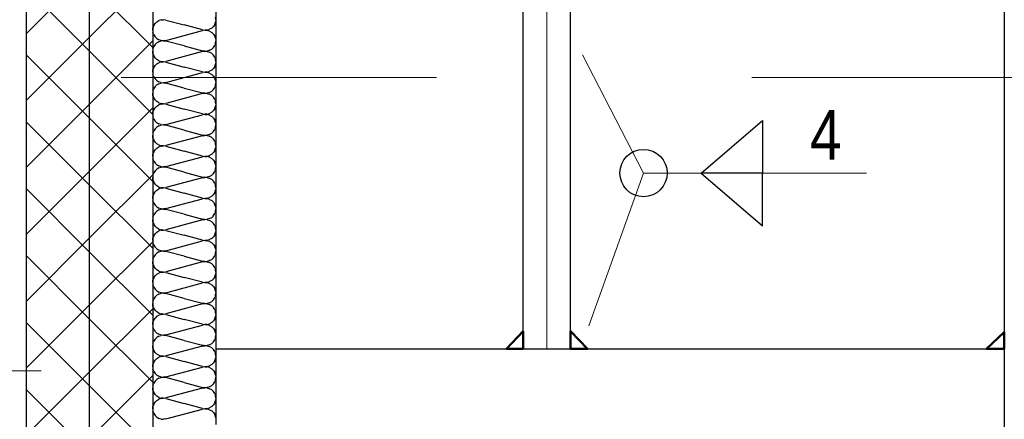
# Model space of a CAD drawing. Header units: millimetres. Extents: x 0 to 6.08, y 0 to 5.27.
# Tile 4 of 54: x 0.56 to 0.88, y 0.95 to 1.08. Entities that reach past the tile are written whole.
import ezdxf

# ---------------------------------------------------------------- set-up
doc = ezdxf.new("R2010")
doc.units = ezdxf.units.MM
doc.linetypes.add('DASHDOT', pattern=[1, 0.5, -0.25, 0, -0.25])
doc.styles.add('Arial Narrow', font='ARIALN.TTF')
doc.dimstyles.new('Arch_Strakon_dimstyle', dxfattribs={"dimtxt": 1.575, "dimasz": 1, "dimexe": 1.25, "dimexo": 0.0625, "dimgap": 1, "dimtad": 0, "dimdec": 5, "dimzin": 12, "dimdsep": 46, "dimtxsty": 'Arial Narrow', "dimblk": 'Arrowhead_Tick', "dimsah": 1, "dimcen": 0, "dimse1": 1, "dimse2": 1, "dimclrd": 6, "dimclrt": 2, "dimazin": 0, "dimtfac": 1, "dimtdec": 4, "dimtmove": 0, "dimatfit": 3, "dimldrblk": 'NONE', "dimfxl": 1, "dimtvp": 1, "dimtolj": 1, "dimtzin": 0, "dimlwd": 13, "dimarcsym": 2})
pattern_1 = [(45, (0, 0), (-0.0106066, 0.0106066), []), (135, (0, 0), (-0.0106066, -0.0106066), [])]
pattern_2 = [(45, (0, 0), (-0.00318198, 0.00318198), [0, -0.0075])]

# ---------------------------------------------------------------- blocks, each defined once
blk = doc.blocks.new('Hatch_2_21')
at = {"color": 10, "linetype": 'Continuous'}
for p, q in [((0.60596, 1.0772), (0.6057, 1.07648)), ((0.60596, 1.0772), (0.60637, 1.07784)), ((0.60692, 1.07837), (0.60637, 1.07784)), ((0.60692, 1.07837), (0.60757, 1.07876)), ((0.6083, 1.07899), (0.60757, 1.07876)), ((0.6083, 1.07899), (0.60906, 1.07905)), ((0.60981, 1.07894), (0.60906, 1.07905)), ((0.60981, 1.07894), (0.61562, 1.07739)), ((0.62142, 1.07584), (0.61562, 1.07739)), ((0.62527, 1.07758), (0.62486, 1.07694)), ((0.62527, 1.07758), (0.62553, 1.0783)), ((0.62562, 1.07906), (0.62553, 1.07981)), ((0.62562, 1.07906), (0.62553, 1.0783)), ((0.60562, 1.07572), (0.6057, 1.07648)), ((0.60562, 1.07572), (0.6057, 1.07497)), ((0.60596, 1.07425), (0.6057, 1.07497)), ((0.60596, 1.07425), (0.60637, 1.07361)), ((0.60981, 1.0725), (0.62142, 1.07561)), ((0.62142, 1.07584), (0.62217, 1.07572)), ((0.62217, 1.07572), (0.62142, 1.07561)), ((0.62293, 1.07579), (0.62217, 1.07572)), ((0.62217, 1.07572), (0.62293, 1.07566)), ((0.62293, 1.07579), (0.62366, 1.07602)), ((0.62366, 1.07543), (0.62293, 1.07566)), ((0.62431, 1.07641), (0.62366, 1.07602)), ((0.62366, 1.07543), (0.62431, 1.07503)), ((0.62431, 1.07641), (0.62486, 1.07694)), ((0.62486, 1.0745), (0.62431, 1.07503)), ((0.62486, 1.0745), (0.62527, 1.07386)), ((0.62562, 1.07572), (0.62562, 1.07572)), ((0.62562, 1.07572), (0.62562, 1.07572)), ((0.60637, 1.07117), (0.60596, 1.07053)), ((0.60692, 1.07308), (0.60637, 1.07361)), ((0.60637, 1.07117), (0.60692, 1.0717)), ((0.60692, 1.07308), (0.60757, 1.07269)), ((0.60757, 1.07209), (0.60692, 1.0717)), ((0.6083, 1.07245), (0.60757, 1.07269)), ((0.60757, 1.07209), (0.6083, 1.07232)), ((0.6083, 1.07245), (0.60906, 1.07239)), ((0.60906, 1.07239), (0.6083, 1.07232)), ((0.60981, 1.0725), (0.60906, 1.07239)), ((0.60906, 1.07239), (0.60981, 1.07228)), ((0.61562, 1.07072), (0.60981, 1.07228)), ((0.62486, 1.07027), (0.62527, 1.07091)), ((0.62553, 1.07315), (0.62527, 1.07386)), ((0.62553, 1.07163), (0.62527, 1.07091)), ((0.62553, 1.07315), (0.62562, 1.07239)), ((0.62553, 1.07163), (0.62562, 1.07239)), ((0.6057, 1.06981), (0.60562, 1.06906)), ((0.6057, 1.0683), (0.60562, 1.06906)), ((0.6057, 1.06981), (0.60596, 1.07053)), ((0.6057, 1.0683), (0.60596, 1.06758)), ((0.62142, 1.06894), (0.60981, 1.06584)), ((0.61562, 1.07072), (0.62142, 1.06917)), ((0.62217, 1.06906), (0.62142, 1.06917)), ((0.62142, 1.06894), (0.62217, 1.06905)), ((0.62217, 1.06906), (0.62293, 1.06912)), ((0.62293, 1.06899), (0.62217, 1.06905)), ((0.62366, 1.06935), (0.62293, 1.06912)), ((0.62293, 1.06899), (0.62366, 1.06876)), ((0.62366, 1.06935), (0.62431, 1.06974)), ((0.62431, 1.06837), (0.62366, 1.06876)), ((0.62486, 1.07027), (0.62431, 1.06974)), ((0.62431, 1.06837), (0.62486, 1.06784)), ((0.62527, 1.0672), (0.62486, 1.06784)), ((0.62562, 1.06906), (0.62562, 1.06906)), ((0.62562, 1.06906), (0.62562, 1.06906)), ((0.60637, 1.06694), (0.60596, 1.06758)), ((0.60637, 1.06694), (0.60692, 1.06641)), ((0.60692, 1.06503), (0.60637, 1.0645)), ((0.60757, 1.06602), (0.60692, 1.06641)), ((0.60692, 1.06503), (0.60757, 1.06543)), ((0.60757, 1.06602), (0.6083, 1.06579)), ((0.6083, 1.06566), (0.60757, 1.06543)), ((0.60906, 1.06572), (0.6083, 1.06579)), ((0.6083, 1.06566), (0.60906, 1.06572)), ((0.60906, 1.06572), (0.60981, 1.06584)), ((0.60981, 1.06561), (0.60906, 1.06572)), ((0.60981, 1.06561), (0.61562, 1.06406)), ((0.62527, 1.0672), (0.62553, 1.06648)), ((0.62527, 1.06425), (0.62553, 1.06497)), ((0.62562, 1.06572), (0.62553, 1.06648)), ((0.62562, 1.06572), (0.62553, 1.06497)), ((0.60562, 1.06239), (0.6057, 1.06315)), ((0.60562, 1.06239), (0.6057, 1.06163)), ((0.60596, 1.06386), (0.6057, 1.06315)), ((0.60596, 1.06091), (0.6057, 1.06163)), ((0.60596, 1.06386), (0.60637, 1.0645)), ((0.60981, 1.05917), (0.62142, 1.06228)), ((0.62142, 1.0625), (0.61562, 1.06406)), ((0.62142, 1.0625), (0.62217, 1.06239)), ((0.62217, 1.06239), (0.62142, 1.06228)), ((0.62293, 1.06245), (0.62217, 1.06239)), ((0.62217, 1.06239), (0.62293, 1.06233)), ((0.62293, 1.06245), (0.62366, 1.06269)), ((0.62366, 1.06209), (0.62293, 1.06233)), ((0.62431, 1.06308), (0.62366, 1.06269)), ((0.62366, 1.06209), (0.62431, 1.0617)), ((0.62431, 1.06308), (0.62486, 1.06361)), ((0.62486, 1.06117), (0.62431, 1.0617)), ((0.62527, 1.06425), (0.62486, 1.06361)), ((0.62562, 1.06239), (0.62562, 1.06239)), ((0.62562, 1.06239), (0.62562, 1.06239)), ((0.60596, 1.06091), (0.60637, 1.06027)), ((0.60692, 1.05974), (0.60637, 1.06027)), ((0.60637, 1.05784), (0.60692, 1.05837)), ((0.60692, 1.05974), (0.60757, 1.05935)), ((0.60757, 1.05876), (0.60692, 1.05837)), ((0.6083, 1.05912), (0.60757, 1.05935)), ((0.60757, 1.05876), (0.6083, 1.05899)), ((0.6083, 1.05912), (0.60906, 1.05906)), ((0.60906, 1.05905), (0.6083, 1.05899)), ((0.60981, 1.05917), (0.60906, 1.05906)), ((0.60906, 1.05905), (0.60981, 1.05894)), ((0.61562, 1.05739), (0.60981, 1.05894)), ((0.62486, 1.06117), (0.62527, 1.06053)), ((0.62553, 1.05981), (0.62527, 1.06053)), ((0.62553, 1.05981), (0.62562, 1.05906)), ((0.62553, 1.0583), (0.62562, 1.05906)), ((0.6057, 1.05648), (0.60562, 1.05572)), ((0.6057, 1.05497), (0.60562, 1.05572)), ((0.6057, 1.05648), (0.60596, 1.0572)), ((0.60637, 1.05784), (0.60596, 1.0572)), ((0.62142, 1.05561), (0.60981, 1.0525)), ((0.61562, 1.05739), (0.62142, 1.05584)), ((0.62217, 1.05572), (0.62142, 1.05584)), ((0.62142, 1.05561), (0.62217, 1.05572)), ((0.62217, 1.05572), (0.62293, 1.05579)), ((0.62293, 1.05566), (0.62217, 1.05572)), ((0.62366, 1.05602), (0.62293, 1.05579)), ((0.62293, 1.05566), (0.62366, 1.05543)), ((0.62366, 1.05602), (0.62431, 1.05641)), ((0.62431, 1.05503), (0.62366, 1.05543)), ((0.62486, 1.05694), (0.62431, 1.05641)), ((0.62486, 1.05694), (0.62527, 1.05758)), ((0.62553, 1.0583), (0.62527, 1.05758)), ((0.62562, 1.05572), (0.62562, 1.05572)), ((0.62562, 1.05572), (0.62562, 1.05572)), ((0.6057, 1.05497), (0.60596, 1.05425)), ((0.60637, 1.05361), (0.60596, 1.05425)), ((0.60637, 1.05361), (0.60692, 1.05308)), ((0.60757, 1.05269), (0.60692, 1.05308)), ((0.60692, 1.0517), (0.60757, 1.05209)), ((0.60757, 1.05269), (0.6083, 1.05245)), ((0.6083, 1.05232), (0.60757, 1.05209)), ((0.60906, 1.05239), (0.6083, 1.05245)), ((0.6083, 1.05232), (0.60906, 1.05239)), ((0.60906, 1.05239), (0.60981, 1.0525)), ((0.60981, 1.05228), (0.60906, 1.05239)), ((0.60981, 1.05228), (0.61562, 1.05072)), ((0.62431, 1.05503), (0.62486, 1.0545)), ((0.62527, 1.05386), (0.62486, 1.0545)), ((0.62527, 1.05386), (0.62553, 1.05315)), ((0.62562, 1.05239), (0.62553, 1.05315)), ((0.62562, 1.05239), (0.62553, 1.05163)), ((0.60562, 1.04906), (0.6057, 1.04981)), ((0.60562, 1.04906), (0.6057, 1.0483)), ((0.60596, 1.05053), (0.6057, 1.04981)), ((0.60596, 1.05053), (0.60637, 1.05117)), ((0.60692, 1.0517), (0.60637, 1.05117)), ((0.60981, 1.04584), (0.62142, 1.04894)), ((0.62142, 1.04917), (0.61562, 1.05072)), ((0.62142, 1.04917), (0.62217, 1.04906)), ((0.62217, 1.04905), (0.62142, 1.04894)), ((0.62293, 1.04912), (0.62217, 1.04906)), ((0.62217, 1.04905), (0.62293, 1.04899)), ((0.62293, 1.04912), (0.62366, 1.04935)), ((0.62366, 1.04876), (0.62293, 1.04899)), ((0.62431, 1.04974), (0.62366, 1.04935)), ((0.62431, 1.04974), (0.62486, 1.05027)), ((0.62527, 1.05091), (0.62486, 1.05027)), ((0.62527, 1.05091), (0.62553, 1.05163)), ((0.62562, 1.04906), (0.62562, 1.04906)), ((0.62562, 1.04906), (0.62562, 1.04906)), ((0.60596, 1.04758), (0.6057, 1.0483)), ((0.60596, 1.04758), (0.60637, 1.04694)), ((0.60692, 1.04641), (0.60637, 1.04694)), ((0.60692, 1.04641), (0.60757, 1.04602)), ((0.6083, 1.04579), (0.60757, 1.04602)), ((0.60981, 1.04584), (0.60906, 1.04572)), ((0.62366, 1.04876), (0.62431, 1.04837)), ((0.62486, 1.04784), (0.62431, 1.04837)), ((0.62486, 1.04784), (0.62527, 1.0472)), ((0.62553, 1.04648), (0.62527, 1.0472)), ((0.62553, 1.04648), (0.62562, 1.04572)), ((0.6057, 1.04315), (0.60562, 1.04239)), ((0.6057, 1.04315), (0.60596, 1.04386)), ((0.60637, 1.0445), (0.60596, 1.04386)), ((0.60637, 1.0445), (0.60692, 1.04503)), ((0.60757, 1.04543), (0.60692, 1.04503)), ((0.60757, 1.04543), (0.6083, 1.04566)), ((0.6083, 1.04579), (0.60906, 1.04572)), ((0.60906, 1.04572), (0.6083, 1.04566)), ((0.60906, 1.04572), (0.60981, 1.04561)), ((0.61562, 1.04406), (0.60981, 1.04561)), ((0.61562, 1.04406), (0.62142, 1.0425)), ((0.62366, 1.04269), (0.62431, 1.04308)), ((0.62486, 1.04361), (0.62431, 1.04308)), ((0.62486, 1.04361), (0.62527, 1.04425)), ((0.62553, 1.04497), (0.62527, 1.04425)), ((0.62553, 1.04497), (0.62562, 1.04572)), ((0.6057, 1.04163), (0.60562, 1.04239)), ((0.6057, 1.04163), (0.60596, 1.04091)), ((0.60637, 1.04027), (0.60596, 1.04091)), ((0.60637, 1.04027), (0.60692, 1.03974)), ((0.60757, 1.03935), (0.60692, 1.03974)), ((0.62142, 1.04228), (0.60981, 1.03917)), ((0.62217, 1.04239), (0.62142, 1.0425)), ((0.62142, 1.04228), (0.62217, 1.04239)), ((0.62217, 1.04239), (0.62293, 1.04245)), ((0.62293, 1.04233), (0.62217, 1.04239)), ((0.62366, 1.04269), (0.62293, 1.04245)), ((0.62293, 1.04233), (0.62366, 1.04209)), ((0.62431, 1.0417), (0.62366, 1.04209)), ((0.62431, 1.0417), (0.62486, 1.04117)), ((0.62527, 1.04053), (0.62486, 1.04117)), ((0.62527, 1.04053), (0.62553, 1.03981)), ((0.62562, 1.03906), (0.62553, 1.03981)), ((0.62562, 1.04239), (0.62562, 1.04239)), ((0.62562, 1.04239), (0.62562, 1.04239)), ((0.60562, 1.03572), (0.6057, 1.03648)), ((0.60596, 1.0372), (0.6057, 1.03648)), ((0.60596, 1.0372), (0.60637, 1.03784)), ((0.60692, 1.03837), (0.60637, 1.03784)), ((0.60692, 1.03837), (0.60757, 1.03876)), ((0.60757, 1.03935), (0.6083, 1.03912)), ((0.6083, 1.03899), (0.60757, 1.03876)), ((0.60906, 1.03906), (0.6083, 1.03912)), ((0.6083, 1.03899), (0.60906, 1.03905)), ((0.60906, 1.03906), (0.60981, 1.03917)), ((0.60981, 1.03894), (0.60906, 1.03905)), ((0.60981, 1.03894), (0.61562, 1.03739)), ((0.62142, 1.03584), (0.61562, 1.03739)), ((0.62431, 1.03641), (0.62486, 1.03694)), ((0.62527, 1.03758), (0.62486, 1.03694)), ((0.62527, 1.03758), (0.62553, 1.0383)), ((0.62562, 1.03906), (0.62553, 1.0383)), ((0.60562, 1.03572), (0.6057, 1.03497)), ((0.60596, 1.03425), (0.6057, 1.03497)), ((0.60596, 1.03425), (0.60637, 1.03361)), ((0.60692, 1.03308), (0.60637, 1.03361)), ((0.60981, 1.0325), (0.62142, 1.03561)), ((0.62142, 1.03584), (0.62217, 1.03572)), ((0.62217, 1.03572), (0.62142, 1.03561)), ((0.62293, 1.03579), (0.62217, 1.03572)), ((0.62217, 1.03572), (0.62293, 1.03566)), ((0.62293, 1.03579), (0.62366, 1.03602)), ((0.62366, 1.03543), (0.62293, 1.03566)), ((0.62431, 1.03641), (0.62366, 1.03602)), ((0.62366, 1.03543), (0.62431, 1.03503)), ((0.62486, 1.0345), (0.62431, 1.03503)), ((0.62486, 1.0345), (0.62527, 1.03386)), ((0.62553, 1.03315), (0.62527, 1.03386)), ((0.62562, 1.03572), (0.62562, 1.03572)), ((0.62562, 1.03572), (0.62562, 1.03572)), ((0.6057, 1.02981), (0.60596, 1.03053)), ((0.60637, 1.03117), (0.60596, 1.03053)), ((0.60637, 1.03117), (0.60692, 1.0317)), ((0.60692, 1.03308), (0.60757, 1.03269)), ((0.60757, 1.03209), (0.60692, 1.0317)), ((0.6083, 1.03245), (0.60757, 1.03269)), ((0.60757, 1.03209), (0.6083, 1.03232)), ((0.6083, 1.03245), (0.60906, 1.03239)), ((0.60906, 1.03239), (0.6083, 1.03232)), ((0.60981, 1.0325), (0.60906, 1.03239)), ((0.60906, 1.03239), (0.60981, 1.03228)), ((0.61562, 1.03072), (0.60981, 1.03228)), ((0.61562, 1.03072), (0.62142, 1.02917)), ((0.62486, 1.03027), (0.62431, 1.02974)), ((0.62486, 1.03027), (0.62527, 1.03091)), ((0.62553, 1.03163), (0.62527, 1.03091)), ((0.62553, 1.03315), (0.62562, 1.03239)), ((0.62553, 1.03163), (0.62562, 1.03239)), ((0.6057, 1.02981), (0.60562, 1.02906)), ((0.6057, 1.0283), (0.60562, 1.02906)), ((0.6057, 1.0283), (0.60596, 1.02758)), ((0.60637, 1.02694), (0.60596, 1.02758)), ((0.62142, 1.02894), (0.60981, 1.02584)), ((0.62217, 1.02906), (0.62142, 1.02917)), ((0.62142, 1.02894), (0.62217, 1.02905)), ((0.62217, 1.02906), (0.62293, 1.02912)), ((0.62293, 1.02899), (0.62217, 1.02905)), ((0.62366, 1.02935), (0.62293, 1.02912)), ((0.62293, 1.02899), (0.62366, 1.02876)), ((0.62366, 1.02935), (0.62431, 1.02974)), ((0.62431, 1.02837), (0.62366, 1.02876)), ((0.62431, 1.02837), (0.62486, 1.02784)), ((0.62527, 1.0272), (0.62486, 1.02784)), ((0.62527, 1.0272), (0.62553, 1.02648)), ((0.62562, 1.02906), (0.62562, 1.02906)), ((0.62562, 1.02906), (0.62562, 1.02906)), ((0.60596, 1.02386), (0.60637, 1.0245)), ((0.60637, 1.02694), (0.60692, 1.02641)), ((0.60692, 1.02503), (0.60637, 1.0245)), ((0.60757, 1.02602), (0.60692, 1.02641)), ((0.60692, 1.02503), (0.60757, 1.02543)), ((0.60757, 1.02602), (0.6083, 1.02579)), ((0.6083, 1.02566), (0.60757, 1.02543)), ((0.60906, 1.02572), (0.6083, 1.02579)), ((0.6083, 1.02566), (0.60906, 1.02572)), ((0.60906, 1.02572), (0.60981, 1.02584)), ((0.60981, 1.02561), (0.60906, 1.02572)), ((0.60981, 1.02561), (0.61562, 1.02406)), ((0.62142, 1.0225), (0.61562, 1.02406)), ((0.62527, 1.02425), (0.62486, 1.02361)), ((0.62527, 1.02425), (0.62553, 1.02497)), ((0.62562, 1.02572), (0.62553, 1.02648)), ((0.62562, 1.02572), (0.62553, 1.02497)), ((0.60562, 1.02239), (0.6057, 1.02315)), ((0.60562, 1.02239), (0.6057, 1.02163)), ((0.60596, 1.02386), (0.6057, 1.02315)), ((0.60596, 1.02091), (0.6057, 1.02163)), ((0.60596, 1.02091), (0.60637, 1.02027)), ((0.60981, 1.01917), (0.62142, 1.02228)), ((0.62142, 1.0225), (0.62217, 1.02239)), ((0.62217, 1.02239), (0.62142, 1.02228)), ((0.62293, 1.02245), (0.62217, 1.02239)), ((0.62217, 1.02239), (0.62293, 1.02233)), ((0.62293, 1.02245), (0.62366, 1.02269)), ((0.62366, 1.02209), (0.62293, 1.02233)), ((0.62431, 1.02308), (0.62366, 1.02269)), ((0.62366, 1.02209), (0.62431, 1.0217)), ((0.62431, 1.02308), (0.62486, 1.02361)), ((0.62486, 1.02117), (0.62431, 1.0217)), ((0.62486, 1.02117), (0.62527, 1.02053)), ((0.62562, 1.02239), (0.62562, 1.02239)), ((0.62562, 1.02239), (0.62562, 1.02239)), ((0.60637, 1.01784), (0.60596, 1.0172)), ((0.60692, 1.01974), (0.60637, 1.02027)), ((0.60637, 1.01784), (0.60692, 1.01837)), ((0.60692, 1.01974), (0.60757, 1.01935)), ((0.60757, 1.01876), (0.60692, 1.01837)), ((0.6083, 1.01912), (0.60757, 1.01935)), ((0.60757, 1.01876), (0.6083, 1.01899)), ((0.6083, 1.01912), (0.60906, 1.01906)), ((0.60906, 1.01905), (0.6083, 1.01899)), ((0.60981, 1.01917), (0.60906, 1.01906)), ((0.60906, 1.01905), (0.60981, 1.01894)), ((0.61562, 1.01739), (0.60981, 1.01894)), ((0.62553, 1.01981), (0.62527, 1.02053)), ((0.62553, 1.0183), (0.62527, 1.01758)), ((0.62553, 1.01981), (0.62562, 1.01906)), ((0.62553, 1.0183), (0.62562, 1.01906)), ((0.6057, 1.01648), (0.60562, 1.01572)), ((0.6057, 1.01497), (0.60562, 1.01572)), ((0.6057, 1.01648), (0.60596, 1.0172)), ((0.6057, 1.01497), (0.60596, 1.01425)), ((0.62142, 1.01561), (0.60981, 1.0125)), ((0.61562, 1.01739), (0.62142, 1.01584)), ((0.62217, 1.01572), (0.62142, 1.01584)), ((0.62142, 1.01561), (0.62217, 1.01572)), ((0.62217, 1.01572), (0.62293, 1.01579)), ((0.62293, 1.01566), (0.62217, 1.01572)), ((0.62366, 1.01602), (0.62293, 1.01579)), ((0.62293, 1.01566), (0.62366, 1.01543)), ((0.62366, 1.01602), (0.62431, 1.01641)), ((0.62431, 1.01503), (0.62366, 1.01543)), ((0.62486, 1.01694), (0.62431, 1.01641)), ((0.62431, 1.01503), (0.62486, 1.0145)), ((0.62486, 1.01694), (0.62527, 1.01758)), ((0.62562, 1.01572), (0.62562, 1.01572)), ((0.62562, 1.01572), (0.62562, 1.01572)), ((0.60637, 1.01361), (0.60596, 1.01425)), ((0.60637, 1.01361), (0.60692, 1.01308)), ((0.60692, 1.0117), (0.60637, 1.01117)), ((0.60757, 1.01269), (0.60692, 1.01308)), ((0.60692, 1.0117), (0.60757, 1.01209)), ((0.60757, 1.01269), (0.6083, 1.01245)), ((0.6083, 1.01232), (0.60757, 1.01209)), ((0.60906, 1.01239), (0.6083, 1.01245)), ((0.6083, 1.01232), (0.60906, 1.01239)), ((0.60906, 1.01239), (0.60981, 1.0125)), ((0.60981, 1.01228), (0.60906, 1.01239)), ((0.60981, 1.01228), (0.61562, 1.01072)), ((0.62527, 1.01386), (0.62486, 1.0145)), ((0.62527, 1.01386), (0.62553, 1.01315)), ((0.62527, 1.01091), (0.62553, 1.01163)), ((0.62562, 1.01239), (0.62553, 1.01315)), ((0.62562, 1.01239), (0.62553, 1.01163)), ((0.60562, 1.00906), (0.6057, 1.00981)), ((0.60562, 1.00906), (0.6057, 1.0083)), ((0.60596, 1.01053), (0.6057, 1.00981)), ((0.60596, 1.01053), (0.60637, 1.01117)), ((0.60981, 1.00584), (0.62142, 1.00894)), ((0.62142, 1.00917), (0.61562, 1.01072)), ((0.62142, 1.00917), (0.62217, 1.00906)), ((0.62217, 1.00905), (0.62142, 1.00894)), ((0.62293, 1.00912), (0.62217, 1.00906)), ((0.62217, 1.00905), (0.62293, 1.00899)), ((0.62293, 1.00912), (0.62366, 1.00935)), ((0.62366, 1.00876), (0.62293, 1.00899)), ((0.62431, 1.00974), (0.62366, 1.00935)), ((0.62366, 1.00876), (0.62431, 1.00837)), ((0.62431, 1.00974), (0.62486, 1.01027)), ((0.62486, 1.00784), (0.62431, 1.00837)), ((0.62527, 1.01091), (0.62486, 1.01027)), ((0.62562, 1.00906), (0.62562, 1.00906)), ((0.62562, 1.00906), (0.62562, 1.00906)), ((0.60596, 1.00758), (0.6057, 1.0083)), ((0.60596, 1.00758), (0.60637, 1.00694)), ((0.60692, 1.00641), (0.60637, 1.00694)), ((0.60692, 1.00641), (0.60757, 1.00602)), ((0.60757, 1.00543), (0.60692, 1.00503)), ((0.6083, 1.00579), (0.60757, 1.00602)), ((0.60757, 1.00543), (0.6083, 1.00566)), ((0.6083, 1.00579), (0.60906, 1.00572)), ((0.60906, 1.00572), (0.6083, 1.00566)), ((0.60981, 1.00584), (0.60906, 1.00572)), ((0.60906, 1.00572), (0.60981, 1.00561)), ((0.61562, 1.00406), (0.60981, 1.00561)), ((0.62486, 1.00784), (0.62527, 1.0072)), ((0.62553, 1.00648), (0.62527, 1.0072)), ((0.62553, 1.00648), (0.62562, 1.00572)), ((0.62553, 1.00497), (0.62562, 1.00572)), ((0.6057, 1.00315), (0.60562, 1.00239)), ((0.6057, 1.00163), (0.60562, 1.00239)), ((0.6057, 1.00315), (0.60596, 1.00386)), ((0.60637, 1.0045), (0.60596, 1.00386)), ((0.60637, 1.0045), (0.60692, 1.00503)), ((0.62142, 1.00228), (0.60981, 0.99917)), ((0.61562, 1.00406), (0.62142, 1.0025)), ((0.62217, 1.00239), (0.62142, 1.0025)), ((0.62142, 1.00228), (0.62217, 1.00239)), ((0.62217, 1.00239), (0.62293, 1.00245)), ((0.62293, 1.00233), (0.62217, 1.00239)), ((0.62366, 1.00269), (0.62293, 1.00245)), ((0.62293, 1.00233), (0.62366, 1.00209)), ((0.62366, 1.00269), (0.62431, 1.00308)), ((0.62486, 1.00361), (0.62431, 1.00308)), ((0.62486, 1.00361), (0.62527, 1.00425)), ((0.62553, 1.00497), (0.62527, 1.00425)), ((0.62562, 1.00239), (0.62562, 1.00239)), ((0.62562, 1.00239), (0.62562, 1.00239)), ((0.6057, 1.00163), (0.60596, 1.00091)), ((0.60637, 1.00027), (0.60596, 1.00091)), ((0.60637, 1.00027), (0.60692, 0.99974)), ((0.60757, 0.99935), (0.60692, 0.99974)), ((0.60757, 0.99935), (0.6083, 0.99912)), ((0.6083, 0.99899), (0.60757, 0.99876)), ((0.60906, 0.99906), (0.6083, 0.99912)), ((0.6083, 0.99899), (0.60906, 0.99905)), ((0.60906, 0.99906), (0.60981, 0.99917)), ((0.60981, 0.99894), (0.60906, 0.99905)), ((0.62431, 1.0017), (0.62366, 1.00209)), ((0.62431, 1.0017), (0.62486, 1.00117)), ((0.62527, 1.00053), (0.62486, 1.00117)), ((0.62527, 1.00053), (0.62553, 0.99981)), ((0.62562, 0.99906), (0.62553, 0.99981)), ((0.62562, 0.99906), (0.62553, 0.9983)), ((0.60562, 0.99572), (0.6057, 0.99648)), ((0.60596, 0.9972), (0.6057, 0.99648)), ((0.60596, 0.9972), (0.60637, 0.99784)), ((0.60692, 0.99837), (0.60637, 0.99784)), ((0.60692, 0.99837), (0.60757, 0.99876)), ((0.60981, 0.99894), (0.61562, 0.99739)), ((0.62142, 0.99584), (0.61562, 0.99739)), ((0.62293, 0.99579), (0.62366, 0.99602)), ((0.62431, 0.99641), (0.62366, 0.99602)), ((0.62431, 0.99641), (0.62486, 0.99694)), ((0.62527, 0.99758), (0.62486, 0.99694)), ((0.62527, 0.99758), (0.62553, 0.9983)), ((0.60562, 0.99572), (0.6057, 0.99497)), ((0.60596, 0.99425), (0.6057, 0.99497)), ((0.60596, 0.99425), (0.60637, 0.99361)), ((0.60692, 0.99308), (0.60637, 0.99361)), ((0.60692, 0.99308), (0.60757, 0.99269)), ((0.60981, 0.9925), (0.62142, 0.99561)), ((0.62142, 0.99584), (0.62217, 0.99572)), ((0.62217, 0.99572), (0.62142, 0.99561)), ((0.62293, 0.99579), (0.62217, 0.99572)), ((0.62217, 0.99572), (0.62293, 0.99566)), ((0.62366, 0.99543), (0.62293, 0.99566)), ((0.62366, 0.99543), (0.62431, 0.99503)), ((0.62486, 0.9945), (0.62431, 0.99503)), ((0.62486, 0.9945), (0.62527, 0.99386)), ((0.62553, 0.99315), (0.62527, 0.99386)), ((0.62553, 0.99315), (0.62562, 0.99239)), ((0.62562, 0.99572), (0.62562, 0.99572)), ((0.62562, 0.99572), (0.62562, 0.99572)), ((0.6057, 0.98981), (0.60562, 0.98906)), ((0.6057, 0.98981), (0.60596, 0.99053)), ((0.60637, 0.99117), (0.60596, 0.99053)), ((0.60637, 0.99117), (0.60692, 0.9917)), ((0.60757, 0.99209), (0.60692, 0.9917)), ((0.6083, 0.99245), (0.60757, 0.99269)), ((0.60757, 0.99209), (0.6083, 0.99232)), ((0.6083, 0.99245), (0.60906, 0.99239)), ((0.60906, 0.99239), (0.6083, 0.99232)), ((0.60981, 0.9925), (0.60906, 0.99239)), ((0.60906, 0.99239), (0.60981, 0.99228)), ((0.61562, 0.99072), (0.60981, 0.99228)), ((0.61562, 0.99072), (0.62142, 0.98917)), ((0.62366, 0.98935), (0.62431, 0.98974)), ((0.62486, 0.99027), (0.62431, 0.98974)), ((0.62486, 0.99027), (0.62527, 0.99091)), ((0.62553, 0.99163), (0.62527, 0.99091)), ((0.62553, 0.99163), (0.62562, 0.99239)), ((0.6057, 0.9883), (0.60562, 0.98906)), ((0.6057, 0.9883), (0.60596, 0.98758)), ((0.60637, 0.98694), (0.60596, 0.98758)), ((0.60637, 0.98694), (0.60692, 0.98641)), ((0.62142, 0.98894), (0.60981, 0.98584)), ((0.62217, 0.98906), (0.62142, 0.98917)), ((0.62142, 0.98894), (0.62217, 0.98905)), ((0.62217, 0.98906), (0.62293, 0.98912)), ((0.62293, 0.98899), (0.62217, 0.98905)), ((0.62366, 0.98935), (0.62293, 0.98912)), ((0.62293, 0.98899), (0.62366, 0.98876)), ((0.62431, 0.98837), (0.62366, 0.98876)), ((0.62431, 0.98837), (0.62486, 0.98784)), ((0.62527, 0.9872), (0.62486, 0.98784)), ((0.62527, 0.9872), (0.62553, 0.98648)), ((0.62562, 0.98906), (0.62562, 0.98906)), ((0.62562, 0.98906), (0.62562, 0.98906)), ((0.60596, 0.98386), (0.6057, 0.98315)), ((0.60596, 0.98386), (0.60637, 0.9845)), ((0.60692, 0.98503), (0.60637, 0.9845)), ((0.60757, 0.98602), (0.60692, 0.98641)), ((0.60692, 0.98503), (0.60757, 0.98543)), ((0.60757, 0.98602), (0.6083, 0.98579)), ((0.6083, 0.98566), (0.60757, 0.98543)), ((0.60906, 0.98572), (0.6083, 0.98579)), ((0.6083, 0.98566), (0.60906, 0.98572)), ((0.60906, 0.98572), (0.60981, 0.98584)), ((0.60981, 0.98561), (0.60906, 0.98572)), ((0.60981, 0.98561), (0.61562, 0.98406)), ((0.62142, 0.9825), (0.61562, 0.98406)), ((0.62431, 0.98308), (0.62486, 0.98361)), ((0.62527, 0.98425), (0.62486, 0.98361)), ((0.62527, 0.98425), (0.62553, 0.98497)), ((0.62562, 0.98572), (0.62553, 0.98648)), ((0.62562, 0.98572), (0.62553, 0.98497)), ((0.60562, 0.98239), (0.6057, 0.98315)), ((0.60562, 0.98239), (0.6057, 0.98163)), ((0.60596, 0.98091), (0.6057, 0.98163)), ((0.60596, 0.98091), (0.60637, 0.98027)), ((0.60692, 0.97974), (0.60637, 0.98027)), ((0.60981, 0.97917), (0.62142, 0.98228)), ((0.62142, 0.9825), (0.62217, 0.98239)), ((0.62217, 0.98239), (0.62142, 0.98228)), ((0.62293, 0.98245), (0.62217, 0.98239)), ((0.62217, 0.98239), (0.62293, 0.98233)), ((0.62293, 0.98245), (0.62366, 0.98269)), ((0.62366, 0.98209), (0.62293, 0.98233)), ((0.62431, 0.98308), (0.62366, 0.98269)), ((0.62366, 0.98209), (0.62431, 0.9817)), ((0.62486, 0.98117), (0.62431, 0.9817)), ((0.62486, 0.98117), (0.62527, 0.98053)), ((0.62553, 0.97981), (0.62527, 0.98053)), ((0.62562, 0.98239), (0.62562, 0.98239)), ((0.62562, 0.98239), (0.62562, 0.98239)), ((0.6057, 0.97648), (0.60596, 0.9772)), ((0.60637, 0.97784), (0.60596, 0.9772)), ((0.60637, 0.97784), (0.60692, 0.97837)), ((0.60692, 0.97974), (0.60757, 0.97935)), ((0.60757, 0.97876), (0.60692, 0.97837)), ((0.6083, 0.97912), (0.60757, 0.97935)), ((0.60757, 0.97876), (0.6083, 0.97899)), ((0.6083, 0.97912), (0.60906, 0.97906)), ((0.60906, 0.97905), (0.6083, 0.97899)), ((0.60981, 0.97917), (0.60906, 0.97906)), ((0.60906, 0.97905), (0.60981, 0.97894)), ((0.61562, 0.97739), (0.60981, 0.97894)), ((0.61562, 0.97739), (0.62142, 0.97584)), ((0.62486, 0.97694), (0.62527, 0.97758)), ((0.62553, 0.9783), (0.62527, 0.97758)), ((0.62553, 0.97981), (0.62562, 0.97906)), ((0.62553, 0.9783), (0.62562, 0.97906)), ((0.6057, 0.97648), (0.60562, 0.97572)), ((0.6057, 0.97497), (0.60562, 0.97572)), ((0.6057, 0.97497), (0.60596, 0.97425)), ((0.60637, 0.97361), (0.60596, 0.97425)), ((0.62142, 0.97561), (0.60981, 0.9725)), ((0.62217, 0.97572), (0.62142, 0.97584)), ((0.62142, 0.97561), (0.62217, 0.97572)), ((0.62217, 0.97572), (0.62293, 0.97579)), ((0.62293, 0.97566), (0.62217, 0.97572)), ((0.62366, 0.97602), (0.62293, 0.97579)), ((0.62293, 0.97566), (0.62366, 0.97543)), ((0.62366, 0.97602), (0.62431, 0.97641)), ((0.62431, 0.97503), (0.62366, 0.97543)), ((0.62486, 0.97694), (0.62431, 0.97641)), ((0.62431, 0.97503), (0.62486, 0.9745)), ((0.62527, 0.97386), (0.62486, 0.9745)), ((0.62562, 0.97572), (0.62562, 0.97572)), ((0.62562, 0.97572), (0.62562, 0.97572)), ((0.60596, 0.97053), (0.60637, 0.97117)), ((0.60637, 0.97361), (0.60692, 0.97308)), ((0.60692, 0.9717), (0.60637, 0.97117)), ((0.60757, 0.97269), (0.60692, 0.97308)), ((0.60692, 0.9717), (0.60757, 0.97209)), ((0.60757, 0.97269), (0.6083, 0.97245)), ((0.6083, 0.97232), (0.60757, 0.97209)), ((0.60906, 0.97239), (0.6083, 0.97245)), ((0.6083, 0.97232), (0.60906, 0.97239)), ((0.60906, 0.97239), (0.60981, 0.9725)), ((0.60981, 0.97228), (0.60906, 0.97239)), ((0.60981, 0.97228), (0.61562, 0.97072)), ((0.62527, 0.97091), (0.62486, 0.97027)), ((0.62527, 0.97386), (0.62553, 0.97315)), ((0.62527, 0.97091), (0.62553, 0.97163)), ((0.62562, 0.97239), (0.62553, 0.97315)), ((0.62562, 0.97239), (0.62553, 0.97163)), ((0.60562, 0.96906), (0.6057, 0.96981)), ((0.60562, 0.96906), (0.6057, 0.9683)), ((0.60596, 0.97053), (0.6057, 0.96981)), ((0.60596, 0.96758), (0.6057, 0.9683)), ((0.60981, 0.96584), (0.62142, 0.96894)), ((0.62142, 0.96917), (0.61562, 0.97072)), ((0.62142, 0.96917), (0.62217, 0.96906)), ((0.62217, 0.96905), (0.62142, 0.96894)), ((0.62293, 0.96912), (0.62217, 0.96906)), ((0.62217, 0.96905), (0.62293, 0.96899)), ((0.62293, 0.96912), (0.62366, 0.96935)), ((0.62366, 0.96876), (0.62293, 0.96899)), ((0.62431, 0.96974), (0.62366, 0.96935)), ((0.62366, 0.96876), (0.62431, 0.96837)), ((0.62431, 0.96974), (0.62486, 0.97027)), ((0.62486, 0.96784), (0.62431, 0.96837)), ((0.62486, 0.96784), (0.62527, 0.9672)), ((0.62562, 0.96906), (0.62562, 0.96906)), ((0.62562, 0.96906), (0.62562, 0.96906)), ((0.60596, 0.96758), (0.60637, 0.96694)), ((0.60692, 0.96641), (0.60637, 0.96694)), ((0.60637, 0.9645), (0.60692, 0.96503)), ((0.60692, 0.96641), (0.60757, 0.96602)), ((0.60757, 0.96543), (0.60692, 0.96503)), ((0.6083, 0.96579), (0.60757, 0.96602)), ((0.60757, 0.96543), (0.6083, 0.96566)), ((0.6083, 0.96579), (0.60906, 0.96572)), ((0.60906, 0.96572), (0.6083, 0.96566)), ((0.60981, 0.96584), (0.60906, 0.96572)), ((0.60906, 0.96572), (0.60981, 0.96561)), ((0.61562, 0.96406), (0.60981, 0.96561)), ((0.62553, 0.96648), (0.62527, 0.9672)), ((0.62553, 0.96497), (0.62527, 0.96425)), ((0.62553, 0.96648), (0.62562, 0.96572)), ((0.62553, 0.96497), (0.62562, 0.96572)), ((0.6057, 0.96315), (0.60562, 0.96239)), ((0.6057, 0.96163), (0.60562, 0.96239)), ((0.6057, 0.96315), (0.60596, 0.96386)), ((0.6057, 0.96163), (0.60596, 0.96091)), ((0.60637, 0.9645), (0.60596, 0.96386)), ((0.62142, 0.96228), (0.60981, 0.95917)), ((0.61562, 0.96406), (0.62142, 0.9625)), ((0.62217, 0.96239), (0.62142, 0.9625)), ((0.62142, 0.96228), (0.62217, 0.96239)), ((0.62217, 0.96239), (0.62293, 0.96245)), ((0.62293, 0.96233), (0.62217, 0.96239)), ((0.62366, 0.96269), (0.62293, 0.96245)), ((0.62293, 0.96233), (0.62366, 0.96209)), ((0.62366, 0.96269), (0.62431, 0.96308)), ((0.62431, 0.9617), (0.62366, 0.96209)), ((0.62486, 0.96361), (0.62431, 0.96308)), ((0.62431, 0.9617), (0.62486, 0.96117)), ((0.62486, 0.96361), (0.62527, 0.96425)), ((0.62562, 0.96239), (0.62562, 0.96239)), ((0.62562, 0.96239), (0.62562, 0.96239)), ((0.60637, 0.96027), (0.60596, 0.96091)), ((0.60637, 0.96027), (0.60692, 0.95974)), ((0.60757, 0.95935), (0.60692, 0.95974)), ((0.60692, 0.95837), (0.60757, 0.95876)), ((0.60757, 0.95935), (0.6083, 0.95912)), ((0.6083, 0.95899), (0.60757, 0.95876)), ((0.60906, 0.95906), (0.6083, 0.95912)), ((0.6083, 0.95899), (0.60906, 0.95905)), ((0.60906, 0.95906), (0.60981, 0.95917)), ((0.60981, 0.95894), (0.60906, 0.95905)), ((0.60981, 0.95894), (0.61562, 0.95739)), ((0.62527, 0.96053), (0.62486, 0.96117)), ((0.62527, 0.96053), (0.62553, 0.95981)), ((0.62562, 0.95906), (0.62553, 0.95981)), ((0.62562, 0.95906), (0.62553, 0.9583)), ((0.60562, 0.95572), (0.6057, 0.95648)), ((0.60562, 0.95572), (0.6057, 0.95497)), ((0.60596, 0.9572), (0.6057, 0.95648)), ((0.60596, 0.9572), (0.60637, 0.95784)), ((0.60692, 0.95837), (0.60637, 0.95784)), ((0.60981, 0.9525), (0.62142, 0.95561)), ((0.62142, 0.95584), (0.61562, 0.95739)), ((0.62142, 0.95584), (0.62217, 0.95572)), ((0.62217, 0.95572), (0.62142, 0.95561)), ((0.62293, 0.95579), (0.62217, 0.95572)), ((0.62217, 0.95572), (0.62293, 0.95566)), ((0.62293, 0.95579), (0.62366, 0.95602)), ((0.62366, 0.95543), (0.62293, 0.95566)), ((0.62431, 0.95641), (0.62366, 0.95602)), ((0.62366, 0.95543), (0.62431, 0.95503)), ((0.62431, 0.95641), (0.62486, 0.95694)), ((0.62527, 0.95758), (0.62486, 0.95694)), ((0.62527, 0.95758), (0.62553, 0.9583)), ((0.62562, 0.95572), (0.62562, 0.95572)), ((0.62562, 0.95572), (0.62562, 0.95572)), ((0.60596, 0.95425), (0.6057, 0.95497)), ((0.60596, 0.95425), (0.60637, 0.95361)), ((0.60692, 0.95308), (0.60637, 0.95361)), ((0.60692, 0.95308), (0.60757, 0.95269)), ((0.6083, 0.95245), (0.60757, 0.95269)), ((0.6083, 0.95245), (0.60906, 0.95239)), ((0.60981, 0.9525), (0.60906, 0.95239)), ((0.62486, 0.9545), (0.62431, 0.95503)), ((0.62486, 0.9545), (0.62527, 0.95386)), ((0.62553, 0.95315), (0.62527, 0.95386)), ((0.62553, 0.95315), (0.62562, 0.95239))]:
    blk.add_line(p, q, dxfattribs=at)
blk = doc.blocks.new('Arrowhead_Tick')
at = {"color": 0, "linetype": 'Continuous', "lineweight": -2, "ltscale": 0.2}
for p, q in [((0, 2), (0, -1)), ((-1, 0), (0, 0)), ((1, 0), (0, 0))]:
    blk.add_line(p, q, dxfattribs=at)
at = {"color": 2, "linetype": 'Continuous', "lineweight": 35, "ltscale": 0.2}
blk.add_line((0.442, 0.442), (-0.442, -0.442), dxfattribs=at)
blk = doc.blocks.new('*D64')
at = {"color": 6, "linetype": 'Continuous', "lineweight": 13}
for p, q in [((0.51, 0.96072), (0.51, 0.97072)), ((0.51, 0.92572), (0.51, 0.95072)), ((0.51, 0.91572), (0.51, 0.90572))]:
    blk.add_line(p, q, dxfattribs=at)
at = {"layer": 'Defpoints', "color": 0}
for p in [(0.51, 0.95072), (0.87562, 0.95072), (0.85562, 0.92572)]:
    blk.add_point(p, dxfattribs=at)
at = {"color": 6, "lineweight": 13, "xscale": 0.01, "yscale": 0.01, "zscale": 0.01}
for p, rotation in [((0.51, 0.95072), 269.9999999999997), ((0.51, 0.92572), 89.99999999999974)]:
    blk.add_blockref('Arrowhead_Tick', p, dxfattribs=dict(at, rotation=rotation))
at = {"color": 2, "lineweight": 35, "insert": (0.49696, 0.93822), "char_height": 0.01575, "attachment_point": 5, "rotation": 90, "style": 'Arial Narrow'}
blk.add_mtext('\\A1;25', dxfattribs=at)
blk = doc.blocks.new('_None')
blk = doc.blocks.new('*D65')
at = {"color": 6, "linetype": 'Continuous', "lineweight": 13}
blk.add_line((0.51, 0.96072), (0.51, 1.14072), dxfattribs=at)
at = {"layer": 'Defpoints', "color": 0}
for p in [(0.51, 1.15072), (0.87562, 1.15072), (0.87562, 0.95072)]:
    blk.add_point(p, dxfattribs=at)
at = {"color": 6, "lineweight": 13, "xscale": 0.01, "yscale": 0.01, "zscale": 0.01}
for p, rotation in [((0.51, 1.15072), 90), ((0.51, 0.95072), 270)]:
    blk.add_blockref('Arrowhead_Tick', p, dxfattribs=dict(at, rotation=rotation))
at = {"color": 2, "lineweight": 35, "insert": (0.49696, 1.05072), "char_height": 0.01575, "attachment_point": 5, "rotation": 90, "style": 'Arial Narrow'}
blk.add_mtext('\\A1;200', dxfattribs=at)
blk = doc.blocks.new('*D157')
at = {"color": 6, "linetype": 'Continuous', "lineweight": 13}
blk.add_line((1.11, 0.55072), (1.11, 1.15072), dxfattribs=at)
at = {"layer": 'Defpoints', "color": 0}
for p in [(0.87562, 1.16072), (1.11, 1.16072), (0.87562, 0.54072)]:
    blk.add_point(p, dxfattribs=at)
at = {"color": 6, "lineweight": 13, "xscale": 0.01, "yscale": 0.01, "zscale": 0.01}
for p, rotation in [((1.11, 1.16072), 90), ((1.11, 0.54072), 270)]:
    blk.add_blockref('Arrowhead_Tick', p, dxfattribs=dict(at, rotation=rotation))
at = {"color": 2, "lineweight": 35, "insert": (1.09696, 0.85072), "char_height": 0.01575, "attachment_point": 5, "rotation": 90, "style": 'Arial Narrow'}
blk.add_mtext('\\A1;620', dxfattribs=at)

msp = doc.modelspace()

# ---------------------------------------------------------------- hatches: boundary and pattern name
h = msp.add_hatch()
h.set_pattern_fill('FT', color=10, scale=0.01, angle=45, style=0, pattern_type=2)
h.set_pattern_definition(pattern_1)
h.paths.add_polyline_path([(0.565617, 0.865723), (0.585617, 0.865723), (0.585617, 1.330723), (0.565617, 1.330723)])
h = msp.add_hatch()
h.set_pattern_fill('FT', color=10, scale=0.01, angle=45, style=0, pattern_type=2)
h.set_pattern_definition(pattern_1)
h.paths.add_polyline_path([(0.585617, 0.865723), (0.605617, 0.865723), (0.605617, 1.080723), (0.605617, 1.330723), (0.585617, 1.330723)])
at = {"lineweight": 18}
h = msp.add_hatch(dxfattribs=at)
h.set_pattern_fill('punkt', color=5, scale=0.01, angle=45, style=0, pattern_type=2)
h.set_pattern_definition(pattern_2)
h.paths.add_polyline_path([(0.723117, 0.98037), (0.717812, 0.974723), (0.723117, 0.974723)])
h = msp.add_hatch(dxfattribs=at)
h.set_pattern_fill('punkt', color=5, scale=0.01, angle=45, style=0, pattern_type=2)
h.set_pattern_definition(pattern_2)
h.paths.add_polyline_path([(0.738117, 0.98037), (0.738117, 0.974723), (0.743423, 0.974723)])
h = msp.add_hatch(dxfattribs=at)
h.set_pattern_fill('punkt', color=5, scale=0.01, angle=135, style=0, pattern_type=2)
h.set_pattern_definition([(135, (0, 0), (-0.00318198, -0.00318198), [0, -0.0075])])
h.paths.add_polyline_path([(0.869971, 0.974723), (0.875617, 0.974723), (0.875617, 0.980028)])

# ---------------------------------------------------------------- linework, layer by layer
at = {"color": 3, "linetype": 'Continuous', "lineweight": 25}
for p, q in [((0.565617, 0.865723), (0.565617, 1.330723)), ((0.585617, 0.865723), (0.585617, 1.330723)), ((0.605617, 1.330723), (0.605617, 0.905723)), ((0.625617, 1.150723), (0.625617, 0.950723)), ((0.875617, 1.150723), (0.875617, 0.540723)), ((0.723117, 0.974723), (0.723117, 1.126723)), ((0.738117, 0.974723), (0.738117, 1.126723)), ((0.77951, 1.030445), (0.798977, 1.047148)), ((0.798977, 1.047148), (0.798977, 1.030445)), ((0.798977, 1.030445), (0.77951, 1.030445)), ((0.77951, 1.030445), (0.798977, 1.013742)), ((0.798977, 1.013742), (0.798977, 1.030445)), ((0.625617, 0.974723), (0.875617, 0.974723))]:
    msp.add_line(p, q, dxfattribs=at)
at = {"color": 9, "linetype": 'Continuous', "lineweight": 0}
for p, q in [((0.730617, 0.974723), (0.730617, 1.126723)), ((0.723117, 0.974723), (0.723117, 1.024723)), ((0.693117, 0.974723), (0.723117, 0.974723)), ((0.788117, 0.974723), (0.738117, 0.974723))]:
    msp.add_line(p, q, dxfattribs=at)
at = {"color": 6, "linetype": 'Continuous', "lineweight": 13}
for p, q in [((0.76123, 1.030445), (0.741896, 1.067968)), ((0.743939, 0.982065), (0.76123, 1.030445)), ((0.76123, 1.030445), (0.831896, 1.030445)), ((0.224325, 0.967787), (0.570294, 0.967787))]:
    msp.add_line(p, q, dxfattribs=at)
at = {"color": 9, "linetype": 'DASHDOT', "lineweight": 0, "ltscale": 0.05}
msp.add_line((0.595617, 1.060723), (0.945658, 1.060723), dxfattribs=at)
at = {"color": 4, "linetype": 'Continuous', "lineweight": 50}
for p, q in [((0.723117, 0.98037), (0.717812, 0.974723)), ((0.723117, 0.98037), (0.723117, 0.974723)), ((0.738117, 0.98037), (0.743423, 0.974723)), ((0.738117, 0.98037), (0.738117, 0.974723)), ((0.869971, 0.974723), (0.875617, 0.980028)), ((0.875617, 0.974723), (0.875617, 0.980028)), ((0.723117, 0.974723), (0.717812, 0.974723)), ((0.738117, 0.974723), (0.743423, 0.974723)), ((0.869971, 0.974723), (0.875617, 0.974723))]:
    msp.add_line(p, q, dxfattribs=at)
at = {"color": 3, "linetype": 'Continuous', "lineweight": 25}
msp.add_circle((0.76123, 1.030445), 0.0075, dxfattribs=at)

# ---------------------------------------------------------------- block references
at = {"color": 0, "lineweight": -2}
msp.add_blockref('Hatch_2_21', (0, 0), dxfattribs=at)

# ---------------------------------------------------------------- dimensions: what is measured, and where the dimension line sits
at = {"lineweight": 35}
for base, p1, p2, text, picture, middle in [((1.11, 1.160723), (0.875617, 0.540723), (0.875617, 1.160723), '620', '*D157', (1.11, 0.850723)), ((0.51, 1.150723), (0.875617, 0.950723), (0.875617, 1.150723), '200', '*D65', (0.51, 1.050723)), ((0.51, 0.950723), (0.855617, 0.925723), (0.875617, 0.950723), '25', '*D64', (0.51, 0.938223))]:
    dim = msp.add_linear_dim(base=base, p1=p1, p2=p2, angle=90, text=text, dimstyle='Arch_Strakon_dimstyle', override={"dimscale": 0.01, "dimtxt": 1.575, "dimasz": 1, "dimgap": 0.5, "dimtad": 1, "dimjust": 0, "dimtih": 0, "dimtoh": 0, "dimdec": 5, "dimdsep": 46, "dimtxsty": 'Arial Narrow', "dimclrd": 6, "dimclrt": 2, "dimtix": 1, "dimtofl": 255, "dimtmove": 0, "dimatfit": 2, "dimfxl": 0, "dimfxlon": 0, "dimtvp": 31.746032, "dimlwd": 13}, dxfattribs=at)
    dim.commit()
    dim.dimension.update_dxf_attribs({"geometry": picture, "text_midpoint": middle, "dimtype": 160})

# ---------------------------------------------------------------- next in the draw order: texts
at = {"color": 2, "lineweight": 35, "insert": (0.814013, 1.034708), "char_height": 0.01575, "attachment_point": 7, "line_spacing_factor": 0.9, "style": 'Arial Narrow', "bg_fill": 3, "box_fill_scale": 1.2, "bg_fill_color": 256, "bg_fill_true_color": 13158600, "bg_fill_transparency": 0}
msp.add_mtext('4', dxfattribs=at)

doc.saveas('drawing.dxf')
